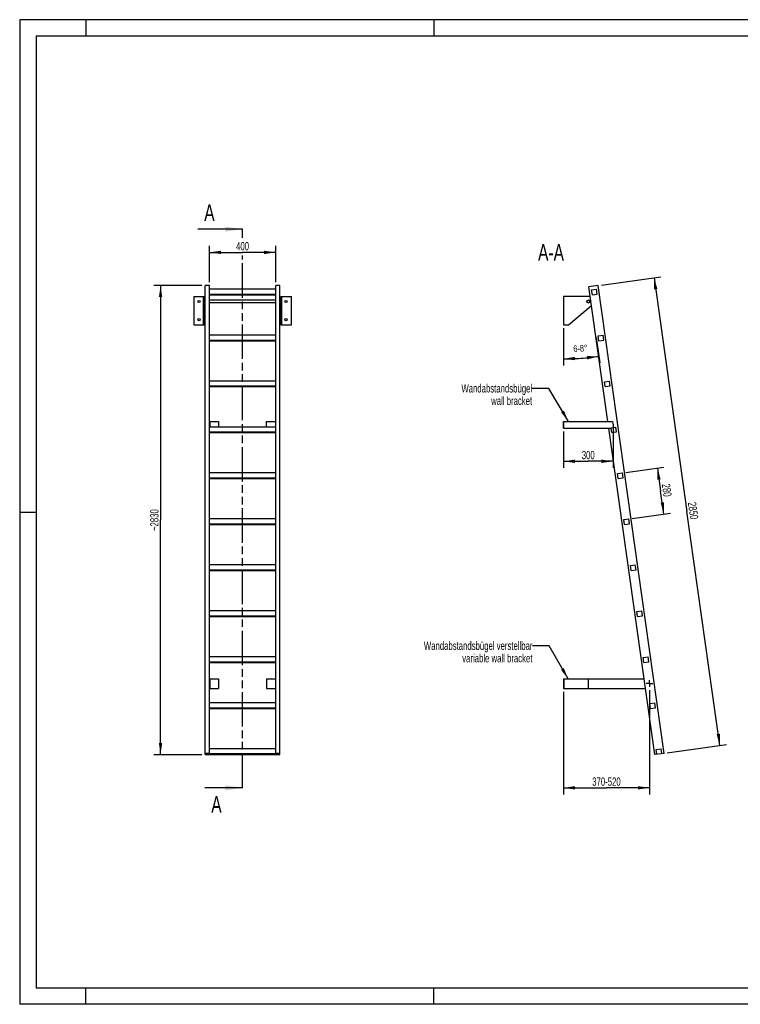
# Model space of a CAD drawing. Header units: millimetres. Extents: x 0 to 8400, y 0 to 5940.
# Tile 1 of 2: x 0 to 4349, y 0 to 5940. Entities that reach past the tile are written whole.
import ezdxf

# ---------------------------------------------------------------- set-up
doc = ezdxf.new("R2010")
doc.units = ezdxf.units.MM
doc.header["$LTSCALE"] = 462
doc.linetypes.add('CENTER', pattern=[0.6, 0.375, -0.075, 0.075, -0.075])
doc.linetypes.add('PHANTOM', pattern=[0.8, 0.45, -0.05, 0.1, -0.05, 0.1, -0.05])
doc.layers.get('0').update_dxf_attribs({"linetype": 'CONTINUOUS'})
for name, color, linetype in [('005_AXIS', 7, 'CONTINUOUS'), ('050_DIMENSIONING', 7, 'CONTINUOUS'), ('053_NOTES', 7, 'CONTINUOUS'), ('HATCHING_BL0', 7, 'CONTINUOUS')]:
    doc.layers.add(name, color=color, linetype=linetype)
doc.styles.get("Standard").update_dxf_attribs({"font": 'txt', "width": 0.7})
doc.dimstyles.new('DIMSTYLE_1', dxfattribs={"dimtxt": 50, "dimasz": 70, "dimexe": 2, "dimexo": 1, "dimtad": 1, "dimdec": 1, "dimtxsty": 'Standard', "dimblk": '_FILLED', "dimblk1": '_FILLED', "dimblk2": '_FILLED', "dimcen": 0.09, "dimazin": 2, "dimtp": 0.5, "dimtm": 0.5, "dimtfac": 1, "dimtdec": 1, "dimtofl": 0, "dimtmove": 0, "dimatfit": 3, "dimldrblk": '_FILLED', "dimfxl": 1, "dimtolj": 1, "dimarcsym": 0})
doc.dimstyles.new('DIMSTYLE_2', dxfattribs={"dimtxt": 40, "dimasz": 70, "dimexe": 2, "dimexo": 1, "dimgap": 2, "dimtad": 1, "dimdec": 1, "dimtxsty": 'Standard', "dimblk": '_FILLED', "dimblk1": '_FILLED', "dimblk2": '_FILLED', "dimcen": 0.09, "dimazin": 2, "dimtp": 0.5, "dimtm": 0.5, "dimtfac": 1, "dimtdec": 1, "dimtofl": 0, "dimtmove": 0, "dimatfit": 3, "dimldrblk": '_FILLED', "dimfxl": 1, "dimtolj": 1, "dimarcsym": 0})
doc.dimstyles.new('DIMSTYLE_3', dxfattribs={"dimtxt": 50, "dimasz": 70, "dimexe": 2, "dimexo": 1, "dimtad": 1, "dimdec": 1, "dimtxsty": 'Standard', "dimblk": '_FILLED', "dimblk1": '_FILLED', "dimblk2": '_FILLED', "dimcen": 0.09, "dimazin": 2, "dimtp": 2, "dimtm": 2, "dimtfac": 1, "dimtdec": 1, "dimtofl": 0, "dimtmove": 0, "dimatfit": 3, "dimldrblk": '_FILLED', "dimfxl": 1, "dimtolj": 1, "dimarcsym": 0})
doc.dimstyles.new('DIMSTYLE_4', dxfattribs={"dimtxt": 50, "dimasz": 70, "dimexe": 2, "dimexo": 1, "dimtad": 1, "dimdec": 0, "dimtxsty": 'Standard', "dimblk": '_FILLED', "dimblk1": '_FILLED', "dimblk2": '_FILLED', "dimcen": 0.09, "dimazin": 2, "dimtp": 2, "dimtm": 2, "dimtfac": 1, "dimtdec": 0, "dimtofl": 0, "dimtmove": 0, "dimatfit": 3, "dimldrblk": '_FILLED', "dimfxl": 1, "dimtolj": 1, "dimarcsym": 0})
doc.dimstyles.new('DIMSTYLE_5', dxfattribs={"dimtxt": 50, "dimasz": 70, "dimexe": 2, "dimexo": 1, "dimtad": 1, "dimtxsty": 'Standard', "dimblk": '_FILLED', "dimblk1": '_FILLED', "dimblk2": '_FILLED', "dimcen": 0.09, "dimazin": 2, "dimtp": 0.5, "dimtm": 0.5, "dimtfac": 1, "dimtofl": 0, "dimtmove": 0, "dimatfit": 3, "dimldrblk": '_FILLED', "dimfxl": 1, "dimtolj": 1, "dimarcsym": 0})
doc.dimstyles.new('DIMSTYLE_6', dxfattribs={"dimtxt": 50, "dimasz": 70, "dimexe": 2, "dimexo": 1, "dimtad": 1, "dimtxsty": 'Standard', "dimblk": '_FILLED', "dimblk1": '_FILLED', "dimblk2": '_FILLED', "dimcen": 0.09, "dimazin": 2, "dimtp": 0.8, "dimtm": 0.8, "dimtfac": 1, "dimtofl": 0, "dimtmove": 0, "dimatfit": 3, "dimldrblk": '_FILLED', "dimfxl": 1, "dimtolj": 1, "dimarcsym": 0})
doc.dimstyles.get("Standard").update_dxf_attribs({"dimtxt": 50, "dimasz": 70, "dimexe": 2, "dimexo": 1, "dimtad": 1, "dimtxsty": 'Standard', "dimblk": '_FILLED', "dimblk1": '_FILLED', "dimblk2": '_FILLED', "dimcen": 0.09, "dimazin": 2, "dimtol": 1, "dimtp": 0.01, "dimtm": 0.01, "dimtfac": 1, "dimtofl": 0, "dimtmove": 0, "dimatfit": 3, "dimldrblk": '_FILLED', "dimfxl": 1, "dimtolj": 1, "dimarcsym": 0})

# ---------------------------------------------------------------- blocks, each defined once
blk = doc.blocks.new('_FILLED')
at = {"color": 0, "linetype": 'ByBlock'}
blk.add_solid([(0, 0), (-1, 0.143), (-1, -0.143)], dxfattribs=at)
blk = doc.blocks.new('*D2')
at = {"layer": '050_DIMENSIONING', "color": 2, "linetype": 'Continuous', "transparency": 16777216}
for p, q in [((1145.2, 4356.2), (1145.2, 4576.2)), ((1545.2, 4356.2), (1545.2, 4576.2)), ((1145.2, 4536.2), (1345.2, 4536.2)), ((1545.2, 4536.2), (1345.2, 4536.2))]:
    blk.add_line(p, q, dxfattribs=at)
at = {"layer": '050_DIMENSIONING', "color": 2, "linetype": 'Continuous', "transparency": 16777216, "xscale": 70, "yscale": 70, "zscale": 70, "rotation": 180}
blk.add_blockref('_FILLED', (1145.2, 4536.2), dxfattribs=at)
at = {"layer": '050_DIMENSIONING', "color": 2, "linetype": 'Continuous', "transparency": 16777216, "xscale": 70, "yscale": 70, "zscale": 70}
blk.add_blockref('_FILLED', (1545.2, 4536.2), dxfattribs=at)
at = {"layer": '050_DIMENSIONING', "color": 2, "linetype": 'Continuous', "transparency": 16777216, "insert": (1345.2, 4598.7), "char_height": 50, "width": 176.786, "attachment_point": 2, "line_spacing_factor": 0.9}
blk.add_mtext('400', dxfattribs=at)
blk = doc.blocks.new('*D3')
at = {"layer": '050_DIMENSIONING', "color": 2, "linetype": 'Continuous', "transparency": 16777216}
for p, q in [((3281.6, 4080), (3281.6, 3854)), ((3478.7, 4023.2), (3500.4, 3869.3))]:
    blk.add_line(p, q, dxfattribs=at)
for start, end in [(270, 274), (274, 278)]:
    blk.add_arc((3281.6, 5425.8), 1531.8, start, end, dxfattribs=at)
for points in [[(3351.4, 3905.6), (3281.6, 3894), (3351.8, 3885.6)], [(3426.4, 3890.8), (3494.8, 3908.9), (3424.1, 3910.7)]]:
    blk.add_solid(points, dxfattribs=at)
at = {"layer": '050_DIMENSIONING', "color": 2, "linetype": 'Continuous', "transparency": 16777216, "insert": (3382.9, 3977.5), "char_height": 40, "width": 177.143, "attachment_point": 2, "rotation": 4, "line_spacing_factor": 0.9}
blk.add_mtext('6-8\\fgdt;{\\W1.0;{\\fgdt;~}}', dxfattribs=at)
blk = doc.blocks.new('*D4')
at = {"layer": '050_DIMENSIONING', "color": 2, "linetype": 'Continuous', "transparency": 16777216}
for p, q in [((3512.1, 4339), (3868.6, 4389.1)), ((3829, 4383.6), (4027.3, 2972.4)), ((4225.6, 1561.3), (4027.3, 2972.4)), ((3908.7, 1516.8), (4265.2, 1566.9))]:
    blk.add_line(p, q, dxfattribs=at)
at = {"layer": '050_DIMENSIONING', "color": 2, "linetype": 'Continuous', "transparency": 16777216, "xscale": 70, "yscale": 70, "zscale": 70}
for p, rotation in [((3829, 4383.6), 98), ((4225.6, 1561.3), 278)]:
    blk.add_blockref('_FILLED', p, dxfattribs=dict(at, rotation=rotation))
at = {"layer": '050_DIMENSIONING', "color": 2, "linetype": 'Continuous', "transparency": 16777216, "insert": (4089.2, 2981.1), "char_height": 50, "width": 230.357, "attachment_point": 2, "rotation": 278, "line_spacing_factor": 0.9}
blk.add_mtext('2850', dxfattribs=at)
blk = doc.blocks.new('*D5')
at = {"layer": '050_DIMENSIONING', "color": 2, "linetype": 'Continuous', "transparency": 16777216}
for p, q in [((1100.2, 4336.2), (810.2, 4336.2)), ((850.2, 4336.2), (850.2, 2921.1)), ((850.2, 1506), (850.2, 2921.1)), ((1100.2, 1506), (810.2, 1506))]:
    blk.add_line(p, q, dxfattribs=at)
at = {"layer": '050_DIMENSIONING', "color": 2, "linetype": 'Continuous', "transparency": 16777216, "xscale": 70, "yscale": 70, "zscale": 70}
for p, rotation in [((850.2, 4336.2), 90), ((850.2, 1506), 270)]:
    blk.add_blockref('_FILLED', p, dxfattribs=dict(at, rotation=rotation))
at = {"layer": '050_DIMENSIONING', "color": 2, "linetype": 'Continuous', "transparency": 16777216, "insert": (787.7, 2921.1), "char_height": 50, "width": 289.286, "attachment_point": 2, "rotation": 90, "line_spacing_factor": 0.9}
blk.add_mtext('~2830', dxfattribs=at)
blk = doc.blocks.new('*D6')
at = {"layer": '050_DIMENSIONING', "color": 2, "linetype": 'Continuous', "transparency": 16777216}
for p, q in [((3281.6, 3456), (3281.6, 3236)), ((3581.3, 3499.7), (3581.3, 3236)), ((3281.6, 3276), (3431.4, 3276)), ((3581.3, 3276), (3431.4, 3276))]:
    blk.add_line(p, q, dxfattribs=at)
at = {"layer": '050_DIMENSIONING', "color": 2, "linetype": 'Continuous', "transparency": 16777216, "xscale": 70, "yscale": 70, "zscale": 70, "rotation": 180}
blk.add_blockref('_FILLED', (3281.6, 3276), dxfattribs=at)
at = {"layer": '050_DIMENSIONING', "color": 2, "linetype": 'Continuous', "transparency": 16777216, "xscale": 70, "yscale": 70, "zscale": 70}
blk.add_blockref('_FILLED', (3581.3, 3276), dxfattribs=at)
at = {"layer": '050_DIMENSIONING', "color": 2, "linetype": 'Continuous', "transparency": 16777216, "insert": (3431.4, 3338.5), "char_height": 50, "width": 171.429, "attachment_point": 2, "line_spacing_factor": 0.9}
blk.add_mtext('300', dxfattribs=at)
blk = doc.blocks.new('*D7')
at = {"layer": '050_DIMENSIONING', "color": 2, "linetype": 'Continuous', "transparency": 16777216}
for p, q in [((3281.6, 1886.1), (3281.6, 1318.5)), ((3801, 1894.6), (3801, 1318.5)), ((3281.6, 1318.5), (3281.6, 1266)), ((3801, 1318.5), (3801, 1266)), ((3281.6, 1306), (3541.3, 1306)), ((3801, 1306), (3541.3, 1306))]:
    blk.add_line(p, q, dxfattribs=at)
at = {"layer": '050_DIMENSIONING', "color": 2, "linetype": 'Continuous', "transparency": 16777216, "xscale": 70, "yscale": 70, "zscale": 70, "rotation": 180}
blk.add_blockref('_FILLED', (3281.6, 1306), dxfattribs=at)
at = {"layer": '050_DIMENSIONING', "color": 2, "linetype": 'Continuous', "transparency": 16777216, "xscale": 70, "yscale": 70, "zscale": 70}
blk.add_blockref('_FILLED', (3801, 1306), dxfattribs=at)
at = {"layer": '050_DIMENSIONING', "color": 2, "linetype": 'Continuous', "transparency": 16777216, "insert": (3541.3, 1368.5), "char_height": 50, "width": 396.429, "attachment_point": 2, "line_spacing_factor": 0.9}
blk.add_mtext('370-520\\P ', dxfattribs=at)
blk = doc.blocks.new('*D8')
at = {"layer": '050_DIMENSIONING', "color": 2, "linetype": 'Continuous', "transparency": 16777216}
for p, q in [((3657.4, 3208.2), (3888.6, 3240.7)), ((3849, 3235.2), (3868.5, 3096.5)), ((3888, 2957.9), (3868.5, 3096.5)), ((3696.4, 2931), (3927.6, 2963.5))]:
    blk.add_line(p, q, dxfattribs=at)
at = {"layer": '050_DIMENSIONING', "color": 2, "linetype": 'Continuous', "transparency": 16777216, "xscale": 70, "yscale": 70, "zscale": 70}
for p, rotation in [((3849, 3235.2), 98), ((3888, 2957.9), 278)]:
    blk.add_blockref('_FILLED', p, dxfattribs=dict(at, rotation=rotation))
at = {"layer": '050_DIMENSIONING', "color": 2, "linetype": 'Continuous', "transparency": 16777216, "insert": (3930.4, 3105.2), "char_height": 50, "width": 176.786, "attachment_point": 2, "rotation": 278, "line_spacing_factor": 0.9}
blk.add_mtext('280', dxfattribs=at)
blk = doc.blocks.new('XSEC_FILLED')
at = {"color": 0, "linetype": 'ByBlock'}
blk.add_solid([(0, 0), (-1, 0.143), (-1, -0.143)], dxfattribs=at)
blk = doc.blocks.new('HATCHING_BL0', base_point=(1209.9, 2991.1))
at = {"layer": 'HATCHING_BL0', "color": 7, "linetype": 'PHANTOM'}
for p, q in [((1345.2, 4623.6), (1345.2, 4676.2)), ((1345.2, 1306), (1345.2, 4518.1))]:
    blk.add_line(p, q, dxfattribs=at)
at = {"layer": 'HATCHING_BL0', "color": 7, "linetype": 'Continuous', "char_height": 100, "width": 128.571, "attachment_point": 1, "line_spacing_factor": 0.9}
for insert in [(1113.9, 4826.2), (1156.3, 1256)]:
    blk.add_mtext('A', dxfattribs=dict(at, insert=insert))
at = {"layer": 'HATCHING_BL0', "color": 7, "linetype": 'Continuous'}
for points in [[(1345.2, 4676.2), (1074.6, 4676.2)], [(1345.2, 1306), (1117.1, 1306)]]:
    blk.add_leader(points, dimstyle='Standard', override={"dimasz": 105, "dimtad": 0, "dimldrblk": 'XSEC_FILLED'}, dxfattribs=at)

msp = doc.modelspace()

# ---------------------------------------------------------------- hatches: boundary and pattern name
at = {"linetype": 'Continuous'}
h = msp.add_hatch(dxfattribs=at)
h.set_pattern_fill('ANSI31', color=2, angle=90, style=0, pattern_type=2)
h.set_pattern_definition([(135, (3281.6, 4185), (-239.875, -239.875), [])])
edge = h.paths.add_edge_path()
edge.add_line((3875.575, 1512.103), (3845.867, 1507.928))
edge.add_line((3845.867, 1507.928), (3841.692, 1537.636))
edge.add_line((3841.692, 1537.636), (3871.4, 1541.811))
edge.add_line((3875.575, 1512.103), (3871.4, 1541.811))
edge = h.paths.add_edge_path()
edge.add_line((3456.183, 4280.678), (3452.008, 4310.387))
edge.add_line((3452.008, 4310.387), (3481.716, 4314.562))
edge.add_line((3485.891, 4284.854), (3481.716, 4314.562))
edge.add_line((3456.183, 4280.678), (3485.891, 4284.854))
edge = h.paths.add_edge_path()
edge.add_line((3495.151, 4003.403), (3490.976, 4033.111))
edge.add_line((3490.976, 4033.111), (3520.684, 4037.287))
edge.add_line((3524.859, 4007.579), (3520.684, 4037.287))
edge.add_line((3495.151, 4003.403), (3524.859, 4007.579))
edge = h.paths.add_edge_path()
edge.add_line((3534.12, 3726.128), (3529.944, 3755.836))
edge.add_line((3529.944, 3755.836), (3559.652, 3760.012))
edge.add_line((3563.828, 3730.304), (3559.652, 3760.012))
edge.add_line((3534.12, 3726.128), (3563.828, 3730.304))
edge = h.paths.add_edge_path()
edge.add_line((3573.088, 3448.853), (3568.913, 3478.561))
edge.add_line((3568.913, 3478.561), (3598.621, 3482.737))
edge.add_line((3602.796, 3453.028), (3598.621, 3482.737))
edge.add_line((3573.088, 3448.853), (3602.796, 3453.028))
edge = h.paths.add_edge_path()
edge.add_line((3612.057, 3171.578), (3607.881, 3201.286))
edge.add_line((3607.881, 3201.286), (3637.589, 3205.461))
edge.add_line((3641.765, 3175.753), (3637.589, 3205.461))
edge.add_line((3612.057, 3171.578), (3641.765, 3175.753))
edge = h.paths.add_edge_path()
edge.add_line((3651.025, 2894.303), (3646.85, 2924.011))
edge.add_line((3646.85, 2924.011), (3676.558, 2928.186))
edge.add_line((3680.733, 2898.478), (3676.558, 2928.186))
edge.add_line((3651.025, 2894.303), (3680.733, 2898.478))
edge = h.paths.add_edge_path()
edge.add_line((3689.994, 2617.028), (3685.818, 2646.736))
edge.add_line((3685.818, 2646.736), (3715.526, 2650.911))
edge.add_line((3719.702, 2621.203), (3715.526, 2650.911))
edge.add_line((3689.994, 2617.028), (3719.702, 2621.203))
edge = h.paths.add_edge_path()
edge.add_line((3728.962, 2339.753), (3724.787, 2369.461))
edge.add_line((3724.787, 2369.461), (3754.495, 2373.636))
edge.add_line((3758.67, 2343.928), (3754.495, 2373.636))
edge.add_line((3728.962, 2339.753), (3758.67, 2343.928))
edge = h.paths.add_edge_path()
edge.add_line((3767.93, 2062.478), (3763.755, 2092.186))
edge.add_line((3763.755, 2092.186), (3793.463, 2096.361))
edge.add_line((3797.638, 2066.653), (3793.463, 2096.361))
edge.add_line((3767.93, 2062.478), (3797.638, 2066.653))
edge = h.paths.add_edge_path()
edge.add_line((3806.899, 1785.203), (3802.724, 1814.911))
edge.add_line((3802.724, 1814.911), (3832.432, 1819.086))
edge.add_line((3836.607, 1789.378), (3832.432, 1819.086))
edge.add_line((3806.899, 1785.203), (3836.607, 1789.378))
edge = h.paths.add_edge_path()
edge.add_arc((3432.614, 4240.003), 7.5, 0, 180)
edge.add_arc((3432.614, 4240.003), 7.5, -180, 0)

# ---------------------------------------------------------------- linework, layer by layer
at = {"color": 3, "linetype": 'Continuous'}
for p, q in [((0, 5940), (0, 0)), ((8400, 5940), (0, 5940)), ((400, 5940), (400, 5840)), ((2500, 5940), (2500, 5840)), ((0, 2970), (100, 2970)), ((400, 0), (400, 100)), ((2500, 0), (2500, 100)), ((8400, 0), (0, 0))]:
    msp.add_line(p, q, dxfattribs=at)
at = {"color": 5, "linetype": 'Continuous'}
for p, q in [((100, 5840), (100, 100)), ((8300, 5840), (100, 5840)), ((100, 100), (8300, 100))]:
    msp.add_line(p, q, dxfattribs=at)
at = {"color": 7, "linetype": 'Continuous'}
for p, q in [((1120.154, 1506.049), (1120.154, 4336.246)), ((1145.154, 4336.246), (1120.154, 4336.246)), ((1145.154, 1512.103), (1145.154, 4336.246)), ((1545.154, 1512.103), (1545.154, 4336.246)), ((1570.154, 4336.246), (1545.154, 4336.246)), ((1570.154, 1506.049), (1570.154, 4336.246)), ((3492.301, 4336.246), (3435.855, 4328.313)), ((3888.944, 1513.982), (3492.301, 4336.246)), ((1545.154, 4314.562), (1145.154, 4314.562)), ((1145.154, 4284.854), (1545.154, 4284.854)), ((1145.154, 4280.678), (1545.154, 4280.678)), ((3452.008, 4310.387), (3481.716, 4314.562)), ((3456.183, 4280.678), (3452.008, 4310.387)), ((3456.183, 4280.678), (3485.891, 4284.854)), ((3485.891, 4284.854), (3481.716, 4314.562)), ((1050.154, 4270.003), (1115.154, 4270.003)), ((1109.154, 4100.003), (1109.154, 4270.003)), ((1115.154, 4100.003), (1115.154, 4270.003)), ((1575.154, 4100.003), (1575.154, 4270.003)), ((1575.154, 4270.003), (1640.154, 4270.003)), ((1581.154, 4100.003), (1581.154, 4270.003)), ((3432.614, 4270.003), (3281.614, 4270.003)), ((3313.231, 4100.003), (3451.539, 4216.718)), ((1050.154, 4100.003), (1115.154, 4100.003)), ((1575.154, 4100.003), (1640.154, 4100.003)), ((3281.614, 4100.003), (3313.231, 4100.003)), ((1545.154, 4037.287), (1145.154, 4037.287)), ((1145.154, 4007.579), (1545.154, 4007.579)), ((1145.154, 4003.403), (1545.154, 4003.403)), ((3490.976, 4033.111), (3520.684, 4037.287)), ((3495.151, 4003.403), (3490.976, 4033.111)), ((3495.151, 4003.403), (3524.859, 4007.579)), ((3524.859, 4007.579), (3520.684, 4037.287)), ((1545.154, 3760.012), (1145.154, 3760.012)), ((3529.944, 3755.836), (3559.652, 3760.012)), ((3534.12, 3726.128), (3529.944, 3755.836)), ((3563.828, 3730.304), (3559.652, 3760.012)), ((1145.154, 3730.304), (1545.154, 3730.304)), ((1145.154, 3726.128), (1545.154, 3726.128)), ((3534.12, 3726.128), (3563.828, 3730.304)), ((1147.154, 3515.966), (1200.154, 3515.966)), ((1200.154, 3515.966), (1200.154, 3482.737)), ((1490.154, 3482.737), (1490.154, 3515.966)), ((1490.154, 3515.966), (1543.154, 3515.966)), ((3281.614, 3475.966), (3281.614, 3515.966)), ((3281.614, 3515.966), (3578.804, 3515.966)), ((3283.614, 3475.966), (3283.614, 3515.966)), ((1545.154, 3482.737), (1145.154, 3482.737)), ((1145.154, 3453.028), (1545.154, 3453.028)), ((1145.154, 3448.853), (1545.154, 3448.853)), ((3281.614, 3475.966), (3569.278, 3475.966)), ((3568.913, 3478.561), (3598.621, 3482.737)), ((3573.088, 3448.853), (3568.913, 3478.561)), ((3573.088, 3448.853), (3602.796, 3453.028)), ((3602.796, 3453.028), (3598.621, 3482.737)), ((1545.154, 3205.461), (1145.154, 3205.461)), ((1145.154, 3175.753), (1545.154, 3175.753)), ((1145.154, 3171.578), (1545.154, 3171.578)), ((3607.881, 3201.286), (3637.589, 3205.461)), ((3612.057, 3171.578), (3607.881, 3201.286)), ((3612.057, 3171.578), (3641.765, 3175.753)), ((3641.765, 3175.753), (3637.589, 3205.461)), ((1545.154, 2928.186), (1145.154, 2928.186)), ((3646.85, 2924.011), (3676.558, 2928.186)), ((3651.025, 2894.303), (3646.85, 2924.011)), ((3680.733, 2898.478), (3676.558, 2928.186)), ((1145.154, 2898.478), (1545.154, 2898.478)), ((1145.154, 2894.303), (1545.154, 2894.303)), ((3651.025, 2894.303), (3680.733, 2898.478)), ((1545.154, 2650.911), (1145.154, 2650.911)), ((1145.154, 2621.203), (1545.154, 2621.203)), ((1145.154, 2617.028), (1545.154, 2617.028)), ((3685.818, 2646.736), (3715.526, 2650.911)), ((3689.994, 2617.028), (3685.818, 2646.736)), ((3689.994, 2617.028), (3719.702, 2621.203)), ((3719.702, 2621.203), (3715.526, 2650.911)), ((1545.154, 2373.636), (1145.154, 2373.636)), ((1145.154, 2343.928), (1545.154, 2343.928)), ((1145.154, 2339.753), (1545.154, 2339.753)), ((3724.787, 2369.461), (3754.495, 2373.636)), ((3728.962, 2339.753), (3724.787, 2369.461)), ((3728.962, 2339.753), (3758.67, 2343.928)), ((3758.67, 2343.928), (3754.495, 2373.636)), ((1545.154, 2096.361), (1145.154, 2096.361)), ((3763.755, 2092.186), (3793.463, 2096.361)), ((3767.93, 2062.478), (3763.755, 2092.186)), ((3797.638, 2066.653), (3793.463, 2096.361)), ((1145.154, 2066.653), (1545.154, 2066.653)), ((1145.154, 2062.478), (1545.154, 2062.478)), ((3767.93, 2062.478), (3797.638, 2066.653)), ((1145.154, 1963.123), (1200.154, 1963.123)), ((1147.154, 1963.123), (1147.154, 1906.123)), ((1200.154, 1963.123), (1200.154, 1906.123)), ((1490.154, 1963.123), (1545.154, 1963.123)), ((1490.154, 1963.123), (1490.154, 1906.123)), ((1543.154, 1963.123), (1543.154, 1906.123)), ((3281.614, 1963.123), (3768.261, 1963.123)), ((3281.614, 1963.123), (3281.614, 1906.123)), ((3283.614, 1963.123), (3283.614, 1906.123)), ((3431.614, 1963.123), (3431.614, 1906.123)), ((1145.154, 1906.123), (1200.154, 1906.123)), ((1490.154, 1906.123), (1545.154, 1906.123)), ((3281.614, 1906.123), (3776.272, 1906.123)), ((1545.154, 1819.086), (1145.154, 1819.086)), ((1145.154, 1789.378), (1545.154, 1789.378)), ((1145.154, 1785.203), (1545.154, 1785.203)), ((3802.724, 1814.911), (3832.432, 1819.086)), ((3806.899, 1785.203), (3802.724, 1814.911)), ((3806.899, 1785.203), (3836.607, 1789.378)), ((3836.607, 1789.378), (3832.432, 1819.086)), ((1145.154, 1513.982), (1120.154, 1513.982)), ((1120.154, 1506.049), (1145.154, 1506.049)), ((1545.154, 1541.811), (1145.154, 1541.811)), ((1145.154, 1512.103), (1545.154, 1512.103)), ((1145.154, 1507.928), (1545.154, 1507.928)), ((1145.154, 1506.049), (1145.154, 1507.928)), ((1570.154, 1513.982), (1545.154, 1513.982)), ((1545.154, 1507.928), (1545.154, 1506.049)), ((1545.154, 1506.049), (1570.154, 1506.049)), ((3888.944, 1513.982), (3832.499, 1506.049)), ((3841.692, 1537.636), (3871.4, 1541.811)), ((3845.867, 1507.928), (3841.692, 1537.636)), ((3875.575, 1512.103), (3871.4, 1541.811))]:
    msp.add_line(p, q, dxfattribs=at)
at = {"color": 9, "linetype": 'Continuous'}
for p, q in [((1115.154, 4217.075), (1109.154, 4217.075)), ((1581.154, 4217.075), (1575.154, 4217.075))]:
    msp.add_line(p, q, dxfattribs=at)
at = {"color": 7, "linetype": 'Continuous'}
msp.add_circle((3432.614, 4240.003), 7.5, dxfattribs=at)
msp.add_arc((3432.614, 4240.003), 30, 66.8743153, 90, dxfattribs=at)
at = {"layer": '005_AXIS', "color": 7, "linetype": 'Continuous'}
for p, q in [((3550.023, 3515.966), (3435.855, 4328.313)), ((1050.154, 4270.003), (1050.154, 4100.003)), ((1120.154, 4247.503), (1115.154, 4247.503)), ((1120.154, 4232.503), (1115.154, 4232.503)), ((1545.154, 4247.503), (1145.154, 4247.503)), ((1545.154, 4232.503), (1145.154, 4232.503)), ((1575.154, 4247.503), (1570.154, 4247.503)), ((1575.154, 4232.503), (1570.154, 4232.503)), ((1640.154, 4100.003), (1640.154, 4270.003)), ((3281.614, 4270.003), (3281.614, 4100.003)), ((1145.154, 3515.966), (1147.154, 3515.966)), ((1147.154, 3515.966), (1147.154, 3482.737)), ((1543.154, 3515.966), (1543.154, 3482.737)), ((1545.154, 3515.966), (1543.154, 3515.966)), ((3578.804, 3515.966), (3583.767, 3480.649)), ((3832.499, 1506.049), (3555.645, 3475.966))]:
    msp.add_line(p, q, dxfattribs=at)
at = {"layer": '005_AXIS', "color": 7, "linetype": 'CENTER'}
for q in [(3781.047, 1934.623), (3801.047, 1954.623), (3821.047, 1934.623), (3801.047, 1914.623)]:
    msp.add_line((3801.047, 1934.623), q, dxfattribs=at)
at = {"layer": '005_AXIS', "color": 7, "linetype": 'Continuous'}
for centre, radius in [((1082.654, 4240.003), 6.5), ((1607.654, 4240.003), 6.5), ((3432.614, 4240.003), 9.25), ((1082.654, 4130.003), 6.5), ((1607.654, 4130.003), 6.5)]:
    msp.add_circle(centre, radius, dxfattribs=at)

# ---------------------------------------------------------------- block references
at = {"layer": 'HATCHING_BL0'}
msp.add_blockref('HATCHING_BL0', (1209.898, 2991.147), dxfattribs=at)

# ---------------------------------------------------------------- texts
at = {"layer": '053_NOTES', "color": 2, "linetype": 'Continuous', "attachment_point": 3, "line_spacing_factor": 0.9}
for s, insert, char_height, width in [('A-A', (3284.794, 4586.246), 100, 392.85714), ('Wandabstandsbügel\\Pwall bracket', (3092.718, 3740.966), 50, 945.35714), ('Wandabstandsbügel verstellbar\\Pvariable wall bracket', (3094.832, 2188.123), 50, 1540)]:
    msp.add_mtext(s, dxfattribs=dict(at, insert=insert, char_height=char_height, width=width))

# ---------------------------------------------------------------- dimensions: what is measured, and where the dimension line sits
at = {"layer": '050_DIMENSIONING', "color": 2, "linetype": 'Continuous'}
for base, p1, p2, dimstyle, picture, middle in [((1545.154, 4536.246), (1145.154, 4355.246), (1545.154, 4355.246), 'DIMSTYLE_1', '*D2', (1338.011, 4536.246)), ((3581.285, 3275.966), (3281.614, 3456.966), (3581.285, 3500.733), 'DIMSTYLE_5', '*D6', (3424.307, 3275.966))]:
    dim = msp.add_linear_dim(base=base, p1=p1, p2=p2, dimstyle=dimstyle, dxfattribs=at)
    dim.commit()
    dim.dimension.update_dxf_attribs({"geometry": picture, "text_midpoint": middle, "dimtype": 160})
dim = msp.add_linear_dim(base=(850.154, 1506.049), p1=(1101.154, 4336.246), p2=(1101.154, 1506.049), angle=270, text='~<>', dimstyle='DIMSTYLE_4', dxfattribs=at)
dim.commit()
dim.dimension.update_dxf_attribs({"geometry": '*D5', "text_midpoint": (850.154, 2921.147), "dimtype": 160})
for base, p1, p2, dimstyle, picture, middle in [((3828.992, 4383.565), (3907.759, 1516.626), (3511.116, 4338.89), 'DIMSTYLE_3', '*D4', (4026.319, 2979.506)), ((3849.012, 3235.175), (3695.373, 2930.831), (3656.405, 3208.106), 'DIMSTYLE_5', '*D8', (3867.502, 3103.611))]:
    dim = msp.add_linear_dim(base=base, p1=p1, p2=p2, angle=98, dimstyle=dimstyle, dxfattribs=at)
    dim.commit()
    dim.dimension.update_dxf_attribs({"geometry": picture, "text_midpoint": middle, "dimtype": 160})
dim = msp.add_angular_dim_2l(base=(3388.468, 3897.716), line1=((3281.614, 4096.321), (3281.614, 4081.003)), line2=((3476.469, 4039.334), (3478.601, 4024.165)), text='6-<>', dimstyle='DIMSTYLE_2', dxfattribs=at)
dim.commit()
dim.dimension.update_dxf_attribs({"geometry": '*D3', "text_midpoint": (3388.468, 3897.716), "dimtype": 162})
dim = msp.add_linear_dim(base=(3801.047, 1306.049), p1=(3281.614, 1887.123), p2=(3801.047, 1895.623), text='370-520\\P ', dimstyle='DIMSTYLE_6', dxfattribs=at)
dim.commit()
dim.dimension.update_dxf_attribs({"geometry": '*D7', "text_midpoint": (3541.331, 1306.049), "dimtype": 160})

# ---------------------------------------------------------------- leaders
at = {"layer": '053_NOTES', "color": 2, "linetype": 'Continuous', "annotation_type": 0, "has_hookline": 1, "hookline_direction": 1}
for points, text_width in [([(3312.05, 3515.966), (3192.718, 3715.966), (3092.718, 3715.966)], 578.176), ([(3310.423, 1963.123), (3194.832, 2163.123), (3094.832, 2163.123)], 963.2)]:
    msp.add_leader(points, dimstyle='Standard', override={"dimtad": 0}, dxfattribs=dict(at, text_width=text_width))

doc.saveas('drawing.dxf')
